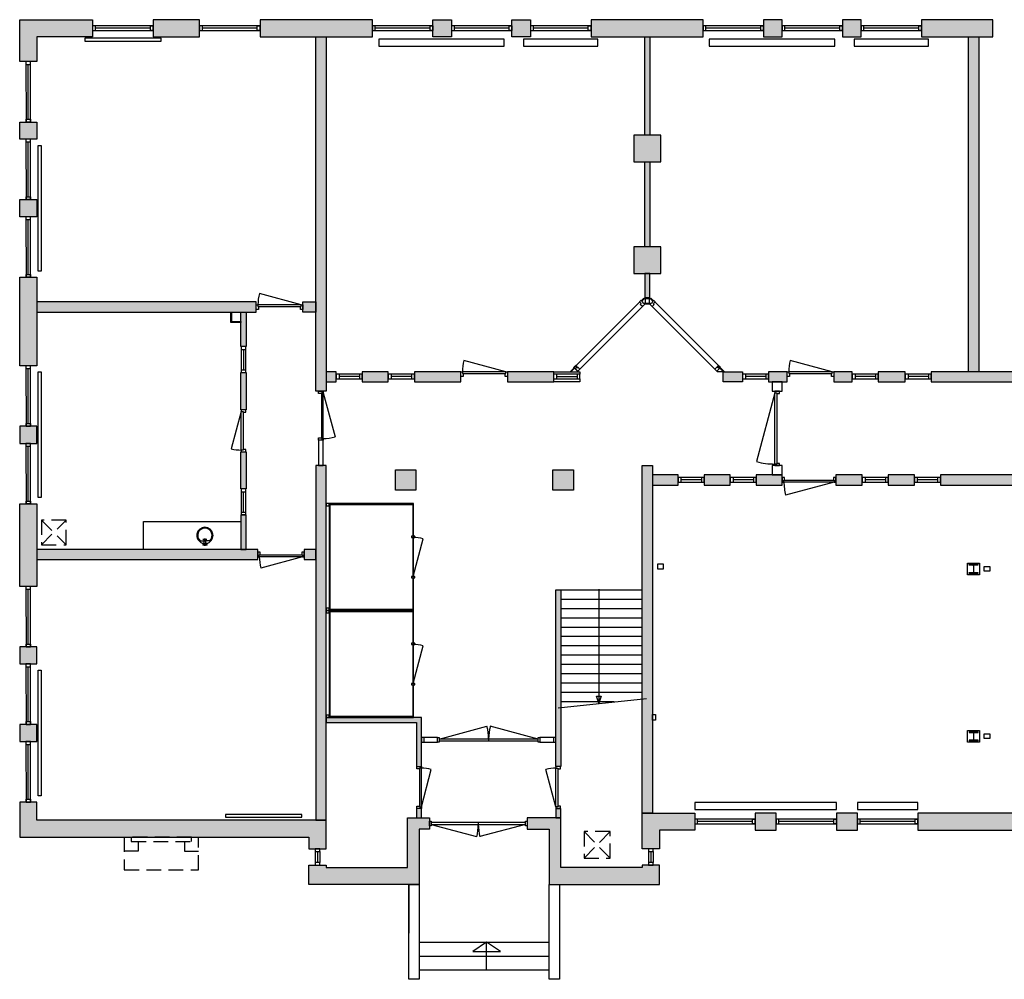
# Model space of a CAD drawing. Header units: millimetres. Extents: x -33837 to 35283, y -52863 to -32228.
# Tile 1 of 4: x -33837 to -12657, y -52863 to -32228. Entities that reach past the tile are written whole.
import ezdxf

# ---------------------------------------------------------------- set-up
doc = ezdxf.new("R2010")
doc.units = ezdxf.units.MM
doc.header["$LTSCALE"] = 100
for name, pattern in [('ACAD_ISO04W100', [30, 24, -3, 0, -3]), ('DASHED2', [9.525, 6.35, -3.175]), ('HIDDEN2', [4.7625, 3.175, -1.5875])]:
    doc.linetypes.add(name, pattern=pattern)
for name, color, linetype in [('AA21----_BUITENWAND', 252, 'Continuous'), ('AA22----_BINNENWAND', 254, 'Continuous'), ('AA28----_KONSTRUKTIE', 252, 'Continuous'), ('AL21----_BUITENWAND', 3, 'Continuous'), ('AL22----_BINNENWAND', 2, 'Continuous'), ('AL24----_BUITENTRAPPEN', 7, 'Continuous'), ('AL24----_TRAPPEN', 7, 'Continuous'), ('AL28----_KONSTRUKTIE', 3, 'Continuous'), ('AL31----_BUITENKOZIJNEN', 1, 'Continuous'), ('AL32----_BINNENKOZIJNEN', 1, 'Continuous'), ('AL33----_VLOEROPENINGEN', 8, 'HIDDEN2'), ('AL51----_RADIATOREN', 8, 'Continuous'), ('AL74----_KEUKEN', 7, 'Continuous')]:
    doc.layers.add(name, color=color, linetype=linetype)

# ---------------------------------------------------------------- blocks, each defined once
blk = doc.blocks.new('HEA 200')
at = {"layer": 'AA28----_KONSTRUKTIE'}
h = blk.add_hatch(color=256, dxfattribs=at)
h.dxf.hatch_style = 1
h.paths.add_polyline_path([(100, -95), (100, -85), (21, -85, -0.414214), (3, -67), (3, 67, -0.414214), (21, 85), (100, 85), (100, 95), (-100, 95), (-100, 85), (-21, 85, -0.414214), (-3, 67), (-3, -67, -0.414214), (-21, -85), (-100, -85), (-100, -95)])
at = {"layer": 'AL28----_KONSTRUKTIE'}
blk.add_lwpolyline([(-100, 95), (-100, 85), (-21, 85, -0.414214), (-3, 67), (-3, -67, -0.414214), (-21, -85), (-100, -85), (-100, -95), (100, -95), (100, -85), (21, -85, -0.414214), (3, -67), (3, 67, -0.414214), (21, 85), (100, 85), (100, 95)], format="xyb", close=True, dxfattribs=at)
blk = doc.blocks.new('*U2')
at = {"layer": 'AL32----_BINNENKOZIJNEN'}
blk.add_lwpolyline([(-35, 50), (-837, 265)], dxfattribs=at)
for points in [[(-900, 50), (-865, 50), (-865, 9), (-850, 9), (-850, -50), (-900, -50)], [(-865, 9), (-35, 9), (-35, 50), (-865, 50)], [(-50, -50), (-50, 9), (-35, 9), (-35, 50), (0, 50), (0, -50)]]:
    blk.add_lwpolyline(points, close=True, dxfattribs=at)
blk.add_arc((-35, 50), 830, 165, 180, dxfattribs=at)
blk = doc.blocks.new('*U3')
at = {"layer": 'AL32----_BINNENKOZIJNEN'}
for points in [[(-900, -50), (-865, -50), (-865, -9), (-850, -9), (-850, 50), (-900, 50)], [(-50, 50), (-50, -9), (-35, -9), (-35, -50), (0, -50), (0, 50)], [(-865, -9), (-35, -9), (-35, -50), (-865, -50)]]:
    blk.add_lwpolyline(points, close=True, dxfattribs=at)
blk.add_lwpolyline([(-35, -50), (-837, -265)], dxfattribs=at)
blk.add_arc((-35, -50), 830, 180, 195, dxfattribs=at)
blk = doc.blocks.new('*U5')
at = {"layer": 'AL32----_BINNENKOZIJNEN'}
for points in [[(-2165, 21), (-1136, 296)], [(-35, 21), (-1064, 296)], [(-1100, 21), (-1100, -21)]]:
    blk.add_lwpolyline(points, dxfattribs=at)
for points in [[(-2200, 50), (-2165, 50), (-2165, -50), (-2200, -50)], [(-2165, 21), (-2165, -21), (-35, -21), (-35, 21)], [(-35, 50), (0, 50), (0, -50), (-35, -50)]]:
    blk.add_lwpolyline(points, close=True, dxfattribs=at)
for centre, start, end in [((-2165, 21), 359.9993, 15), ((-35, 21), 165, 180.0007)]:
    blk.add_arc(centre, 1065, start, end, dxfattribs=at)
blk = doc.blocks.new('*U6')
at = {"layer": 'AL32----_BINNENKOZIJNEN'}
for points in [[(-900, -50), (-865, -50), (-865, -9), (-850, -9), (-850, 50), (-900, 50)], [(-50, 50), (-50, -9), (-35, -9), (-35, -50), (0, -50), (0, 50)], [(-865, -9), (-35, -9), (-35, -50), (-865, -50)]]:
    blk.add_lwpolyline(points, close=True, dxfattribs=at)
blk.add_lwpolyline([(-865, -50), (-63, -265)], dxfattribs=at)
blk.add_arc((-865, -50), 830, 345, 0, dxfattribs=at)
blk = doc.blocks.new('*U9')
at = {"layer": 'AL32----_BINNENKOZIJNEN'}
blk.add_lwpolyline([(-1015, 50), (-68, 304)], dxfattribs=at)
for points in [[(-1050, 50), (-1015, 50), (-1015, 9), (-1000, 9), (-1000, -50), (-1050, -50)], [(-1015, 9), (-35, 9), (-35, 50), (-1015, 50)], [(-50, -50), (-50, 9), (-35, 9), (-35, 50), (0, 50), (0, -50)]]:
    blk.add_lwpolyline(points, close=True, dxfattribs=at)
blk.add_arc((-1015, 50), 980, 359.9962, 15, dxfattribs=at)
blk = doc.blocks.new('*U12')
at = {"layer": 'AL32----_BINNENKOZIJNEN'}
for points in [[(-1000, -50), (-965, -50), (-965, -9), (-950, -9), (-950, 50), (-1000, 50)], [(-50, 50), (-50, -9), (-35, -9), (-35, -50), (0, -50), (0, 50)], [(-965, -9), (-35, -9), (-35, -50), (-965, -50)]]:
    blk.add_lwpolyline(points, close=True, dxfattribs=at)
blk.add_lwpolyline([(-35, -50), (-933, -291)], dxfattribs=at)
blk.add_arc((-35, -50), 930, 180, 195, dxfattribs=at)
blk = doc.blocks.new('*U13')
at = {"layer": 'AL32----_BINNENKOZIJNEN'}
blk.add_lwpolyline([(-35, 50), (-933, 291)], dxfattribs=at)
for points in [[(-1000, 50), (-965, 50), (-965, 9), (-950, 9), (-950, -50), (-1000, -50)], [(-965, 9), (-35, 9), (-35, 50), (-965, 50)], [(-50, -50), (-50, 9), (-35, 9), (-35, 50), (0, 50), (0, -50)]]:
    blk.add_lwpolyline(points, close=True, dxfattribs=at)
blk.add_arc((-35, 50), 930, 165, 180, dxfattribs=at)
blk = doc.blocks.new('*U19')
at = {"layer": 'AL32----_BINNENKOZIJNEN'}
for points in [[(-1600, -50), (-1565, -50), (-1565, -9), (-1550, -9), (-1550, 50), (-1600, 50)], [(-50, 50), (-50, -9), (-35, -9), (-35, -50), (0, -50), (0, 50)], [(-1565, -9), (-35, -9), (-35, -50), (-1565, -50)]]:
    blk.add_lwpolyline(points, close=True, dxfattribs=at)
blk.add_lwpolyline([(-1565, -50), (-87, -446)], dxfattribs=at)
blk.add_arc((-1565, -50), 1530, 345, 0, dxfattribs=at)
blk = doc.blocks.new('*U21')
at = {"layer": 'AL32----_BINNENKOZIJNEN'}
for points in [[(-1150, -50), (-1115, -50), (-1115, -9), (-1100, -9), (-1100, 50), (-1150, 50)], [(-50, 50), (-50, -9), (-35, -9), (-35, -50), (0, -50), (0, 50)], [(-1115, -9), (-35, -9), (-35, -50), (-1115, -50)]]:
    blk.add_lwpolyline(points, close=True, dxfattribs=at)
blk.add_lwpolyline([(-35, -50), (-1078, -329)], dxfattribs=at)
blk.add_arc((-35, -50), 1080, 179.5012, 195, dxfattribs=at)
blk = doc.blocks.new('*U28')
at = {"layer": 'AL31----_BUITENKOZIJNEN'}
for points in [[(-2100, 50), (-2065, 50), (-2065, -50), (-2100, -50)], [(-2065, 21), (-2065, -21), (-35, -21), (-35, 21)], [(-35, 50), (0, 50), (0, -50), (-35, -50)]]:
    blk.add_lwpolyline(points, close=True, dxfattribs=at)
for points in [[(-1050, 21), (-1050, -21)], [(-2065, -21), (-1085, -283)], [(-35, -21), (-1015, -283)]]:
    blk.add_lwpolyline(points, dxfattribs=at)
for centre, start, end in [((-2065, -21), 345, 0.0007), ((-35, -21), 179.9993, 195)]:
    blk.add_arc(centre, 1015, start, end, dxfattribs=at)
blk = doc.blocks.new('Cabine vf0')
at = {"layer": 'AL22----_BINNENWAND'}
for points in [[(-90, 0), (-1880, 0), (-1880, -20), (-90, -20)], [(-70, 0), (-90, 0), (-90, -2300), (-70, -2300)], [(0, 0), (-70, 0), (-70, -50), (0, -50)], [(-90, -2280), (-1880, -2280), (-1880, -2300), (-90, -2300)], [(0, -2250), (-70, -2250), (-70, -2300), (0, -2300)]]:
    blk.add_lwpolyline(points, close=True, dxfattribs=at)
at = {"layer": 'AL32----_BINNENKOZIJNEN'}
for points in [[(-1880, -20), (-1880, -700), (-1870, -700), (-1870, -20)], [(-1910, -730), (-1840, -730), (-1840, -700), (-1910, -700)], [(-1880, -730), (-1880, -1570), (-1870, -1570), (-1870, -730)], [(-1910, -1600), (-1840, -1600), (-1840, -1570), (-1910, -1570)], [(-1880, -1600), (-1880, -2280), (-1870, -2280), (-1870, -1600)]]:
    blk.add_lwpolyline(points, close=True, dxfattribs=at)
blk.add_lwpolyline([(-1875, -730), (-2092, -1541)], dxfattribs=at)
blk.add_arc((-1875, -730), 840, 255, 270, dxfattribs=at)
blk = doc.blocks.new('33_kruipluik_530x530')
at = {"layer": 'AL33----_VLOEROPENINGEN', "linetype": 'DASHED2', "ltscale": 0.5}
for p, q in [((-265, 265), (265, -265)), ((-265, -265), (265, 265))]:
    blk.add_line(p, q, dxfattribs=at)
at = {"layer": 'AL33----_VLOEROPENINGEN'}
blk.add_lwpolyline([(-265, 265), (-265, -265), (265, -265), (265, 265)], close=True, dxfattribs=at)
blk = doc.blocks.new('33_kruipluik_560x570')
at = {"layer": 'AL33----_VLOEROPENINGEN'}
for p, q in [((-280, 285), (280, -285)), ((-280, -285), (280, 285))]:
    blk.add_line(p, q, dxfattribs=at)
blk.add_lwpolyline([(-280, 285), (-280, -285), (280, -285), (280, 285)], close=True, dxfattribs=at)

msp = doc.modelspace()

# ---------------------------------------------------------------- hatches: boundary and pattern name
at = {"layer": 'AA21----_BUITENWAND'}
h = msp.add_hatch(color=256, dxfattribs=at)
h.dxf.hatch_style = 1
h.paths.add_polyline_path([(-33837, -34428), (-33467, -34428), (-33467, -34798), (-33837, -34798)])
h.paths.add_polyline_path([(-33837, -36098), (-33467, -36098), (-33467, -36468), (-33837, -36468)])
h.paths.add_polyline_path([(-33837, -37768), (-33467, -37768), (-33467, -39668), (-33837, -39668)])
h.paths.add_polyline_path([(-33837, -40968), (-33837, -41338), (-33467, -41338), (-33467, -40968)])
h.paths.add_polyline_path([(-33837, -42638), (-33467, -42638), (-33467, -44413), (-33837, -44413)])
h.paths.add_polyline_path([(-33837, -45713), (-33837, -46083), (-33467, -46083), (-33467, -45713)])
h.paths.add_polyline_path([(-33837, -47383), (-33837, -47753), (-33467, -47753), (-33467, -47383)])
h.paths.add_polyline_path([(-27617, -49808), (-27617, -50058), (-27247, -50058), (-27247, -49438), (-33467, -49438), (-33467, -49053), (-33837, -49053), (-33837, -49808)])
h.paths.add_polyline_path([(-27617, -50828), (-27617, -50408), (-27247, -50408), (-27247, -50458), (-25497, -50458), (-25497, -49388), (-25022, -49388), (-25022, -49638), (-25247, -49638), (-25247, -50828)])
h.paths.add_polyline_path([(-22922, -49388), (-22922, -49638), (-22447, -49638), (-22447, -50828), (-20077, -50828), (-20077, -50408), (-20447, -50408), (-20447, -50457), (-22197, -50458), (-22197, -49388)])
h.paths.add_polyline_path([(-19317, -49288), (-19317, -49658), (-20077, -49658), (-20077, -50058), (-20447, -50058), (-20447, -49288)])
h.paths.add_polyline_path([(-18017, -49288), (-18017, -49658), (-17567, -49658), (-17567, -49288)])
h.paths.add_polyline_path([(-16267, -49288), (-16267, -49658), (-15817, -49658), (-15817, -49288)])
h.paths.add_polyline_path([(-14517, -49288), (-14517, -49658), (-12297, -49658), (-12297, -49288)])
h.paths.add_polyline_path([(-10997, -49288), (-10997, -49658), (-10547, -49658), (-10547, -49288)])
h.paths.add_polyline_path([(-9247, -49288), (-9247, -49658), (-8797, -49658), (-8797, -49288)])
h.paths.add_polyline_path([(-5277, -49288), (-5277, -49658), (-7497, -49658), (-7497, -49288)])
h.paths.add_polyline_path([(-3977, -49288), (-3977, -49658), (-3527, -49658), (-3527, -49288)])
h.paths.add_polyline_path([(-2227, -49288), (-2227, -49658), (-1777, -49658), (-1777, -49288)])
h.paths.add_polyline_path([(1743, -49289), (1743, -49658), (-477, -49658), (-477, -49288)])
h.paths.add_polyline_path([(3043, -49288), (3043, -49658), (3493, -49658), (3493, -49289)])
h.paths.add_polyline_path([(4793, -49288), (4793, -49658), (5243, -49658), (5243, -49288)])
h.paths.add_polyline_path([(8943, -49288), (8943, -49658), (6543, -49658), (6543, -49288)])
h.paths.add_polyline_path([(10243, -49288), (10243, -49658), (10693, -49658), (10693, -49288)])
h.paths.add_polyline_path([(11993, -49288), (11993, -49658), (12443, -49658), (12443, -49288)])
h.paths.add_polyline_path([(13743, -49288), (13743, -49658), (15783, -49658), (15783, -49288)])
h.paths.add_polyline_path([(17083, -49288), (17453, -49288), (17453, -49658), (17083, -49658)])
h.paths.add_polyline_path([(18753, -49288), (19123, -49288), (19123, -49658), (18753, -49658)])
h.paths.add_polyline_path([(21893, -49288), (21893, -50058), (21523, -50058), (21523, -49658), (20423, -49658), (20423, -49288)])
h.paths.add_polyline_path([(23893, -50828), (23893, -49638), (24243, -49638), (24243, -49388), (23648, -49388), (23643, -50458), (21893, -50458), (21893, -50408), (21523, -50408), (21523, -50828)])
h.paths.add_polyline_path([(29063, -50828), (29063, -50408), (28693, -50408), (28693, -50458), (26943, -50458), (26943, -49388), (26343, -49388), (26343, -49638), (26693, -49638), (26693, -50828)])
h.paths.add_polyline_path([(28693, -49438), (28693, -50058), (29063, -50058), (29063, -49808), (31283, -49808), (31283, -49438)])
h.paths.add_polyline_path([(35283, -49808), (35283, -49053), (34913, -49053), (34913, -49438), (32583, -49438), (32583, -49808)])
h.paths.add_polyline_path([(34913, -47383), (35283, -47383), (35283, -47753), (34913, -47753)])
h.paths.add_polyline_path([(34913, -45713), (35283, -45713), (35283, -46083), (34913, -46083)])
h.paths.add_polyline_path([(34913, -42223), (35283, -42223), (35283, -44413), (34913, -44413)])
h.paths.add_polyline_path([(34913, -37768), (35283, -37768), (35283, -39958), (34913, -39958)])
h.paths.add_polyline_path([(34913, -36098), (35283, -36098), (35283, -36468), (34913, -36468)])
h.paths.add_polyline_path([(34913, -34428), (35283, -34428), (35283, -34798), (34913, -34798)])
h.paths.add_polyline_path([(33513, -32228), (33513, -32598), (34913, -32598), (34913, -33128), (35283, -33128), (35283, -32228)])
h.paths.add_polyline_path([(31313, -32228), (31313, -32598), (32213, -32598), (32213, -32228)])
h.paths.add_polyline_path([(27883, -32228), (27883, -32598), (30013, -32598), (30013, -32228)])
h.paths.add_polyline_path([(26083, -32228), (26083, -32598), (26583, -32598), (26583, -32228)])
h.paths.add_polyline_path([(24283, -32228), (24283, -32598), (24783, -32598), (24783, -32228)])
h.paths.add_polyline_path([(20623, -32228), (20623, -32598), (22983, -32598), (22983, -32228)])
h.paths.add_polyline_path([(18823, -32228), (18823, -32598), (19323, -32598), (19323, -32228)])
h.paths.add_polyline_path([(17023, -32228), (17023, -32598), (17523, -32598), (17523, -32228)])
h.paths.add_polyline_path([(14353, -32228), (14353, -32598), (15723, -32598), (15723, -32228)])
h.paths.add_polyline_path([(12873, -32228), (12873, -32598), (13853, -32598), (13853, -32228)])
h.paths.add_polyline_path([(10953, -32228), (10953, -32598), (12373, -32598), (12373, -32228)])
h.paths.add_polyline_path([(9153, -32228), (9153, -32598), (9653, -32598), (9653, -32228)])
h.paths.add_polyline_path([(6583, -32228), (6583, -32598), (7853, -32598), (7853, -32228)])
h.paths.add_polyline_path([(4783, -32228), (4783, -32598), (5283, -32598), (5283, -32228)])
h.paths.add_polyline_path([(2983, -32228), (2983, -32598), (3483, -32598), (3483, -32228)])
h.paths.add_polyline_path([(-437, -32228), (-437, -32598), (1683, -32598), (1683, -32228)])
h.paths.add_polyline_path([(-2237, -32228), (-2237, -32598), (-1737, -32598), (-1737, -32228)])
h.paths.add_polyline_path([(-4037, -32228), (-4037, -32598), (-3537, -32598), (-3537, -32228)])
h.paths.add_polyline_path([(-6407, -32228), (-6407, -32598), (-5337, -32598), (-5337, -32228)])
h.paths.add_polyline_path([(-8207, -32228), (-8207, -32598), (-7707, -32598), (-7707, -32228)])
h.paths.add_polyline_path([(-10927, -32228), (-10927, -32598), (-9507, -32598), (-9507, -32228)])
h.paths.add_polyline_path([(-12407, -32228), (-12407, -32598), (-11427, -32598), (-11427, -32228)])
h.paths.add_polyline_path([(-14437, -32228), (-14437, -32598), (-12907, -32598), (-12907, -32228)])
h.paths.add_polyline_path([(-16137, -32228), (-16137, -32598), (-15737, -32598), (-15737, -32228)])
h.paths.add_polyline_path([(-17837, -32228), (-17837, -32598), (-17437, -32598), (-17437, -32228)])
h.paths.add_polyline_path([(-21547, -32228), (-21547, -32598), (-19137, -32598), (-19137, -32228)])
h.paths.add_polyline_path([(-23247, -32228), (-22847, -32228), (-22847, -32598), (-23247, -32598)])
h.paths.add_polyline_path([(-24947, -32228), (-24547, -32228), (-24547, -32598), (-24947, -32598)])
h.paths.add_polyline_path([(-28667, -32228), (-28667, -32598), (-26247, -32598), (-26247, -32228)])
h.paths.add_polyline_path([(-30967, -32228), (-30967, -32598), (-29967, -32598), (-29967, -32228)])
h.paths.add_polyline_path([(-33837, -32228), (-32267, -32228), (-32267, -32598), (-33467, -32598), (-33467, -33128), (-33837, -33128)])
at = {"layer": 'AA22----_BINNENWAND'}
h = msp.add_hatch(color=256, dxfattribs=at)
h.dxf.hatch_style = 1
h.paths.add_polyline_path([(21893, -49288), (21673, -49288), (21673, -41818), (21893, -41818)])
h.paths.add_polyline_path([(28913, -32598), (28693, -32598), (28693, -40218), (28913, -40218)])
h.paths.add_polyline_path([(28693, -46239), (28913, -46239), (28913, -49438), (28693, -49438)])
h.paths.add_polyline_path([(28693, -41818), (28913, -41818), (28913, -44339), (28693, -44339)])
h.paths.add_polyline_path([(28913, -43618), (29213, -43618), (29213, -43838), (28913, -43838)])
h.paths.add_polyline_path([(30213, -43618), (30213, -43838), (34913, -43838), (34913, -43618)])
h.paths.add_polyline_path([(613, -42018), (833, -42018), (833, -49288), (613, -49288)])
h.paths.add_polyline_path([(-6407, -32598), (-6187, -32598), (-6187, -40218), (-6407, -40218)])
h.paths.add_polyline_path([(-13427, -32598), (-13207, -32598), (-13207, -39798), (-13427, -39798)])
h.paths.add_polyline_path([(-27467, -49438), (-27247, -49438), (-27247, -41818), (-27467, -41818)])
h.paths.add_polyline_path([(-20447, -49288), (-20447, -41818), (-20227, -41818), (-20227, -49288)])
h.paths.add_polyline_path([(-33467, -38298), (-33467, -38518), (-28747, -38518), (-28747, -38298)])
h.paths.add_polyline_path([(-33467, -43618), (-33467, -43838), (-28717, -43838), (-28717, -43618)])
h.paths.add_polyline_path([(-27467, -32598), (-27247, -32598), (-27247, -40218), (-27467, -40218)])
h.paths.add_polyline_path([(12073, -32598), (11853, -32598), (11853, -37958), (12073, -37958)])
h.paths.add_polyline_path([(11853, -38988), (12073, -38988), (12073, -39798), (11853, -39798)])
h.paths.add_polyline_path([(7853, -32598), (7633, -32598), (7633, -40218), (7853, -40218)])
h.paths.add_polyline_path([(14873, -32598), (14653, -32598), (14653, -39798), (14873, -39798)])
h = msp.add_hatch(color=256, dxfattribs=at)
h.dxf.hatch_style = 1
h.paths.add_polyline_path([(-20392, -37683), (-20392, -38208), (-20282, -38208), (-20282, -37683)])
h.paths.add_polyline_path([(-20392, -35283), (-20282, -35283), (-20282, -37113), (-20392, -37113)])
h.paths.add_polyline_path([(-20392, -32598), (-20282, -32598), (-20282, -34713), (-20392, -34713)])
h = msp.add_hatch(color=256, dxfattribs=at)
h.dxf.hatch_style = 1
h.paths.add_polyline_path([(-29077, -38518), (-28967, -38518), (-28967, -39258), (-29077, -39258)])
h.paths.add_polyline_path([(-29077, -39818), (-28967, -39818), (-28967, -40618), (-29077, -40618)])
h.paths.add_polyline_path([(-29077, -41518), (-28967, -41518), (-28967, -42318), (-29077, -42318)])
h.paths.add_polyline_path([(-29077, -43618), (-28967, -43618), (-28967, -42878), (-29077, -42878)])
h.paths.add_polyline_path([(-27467, -38298), (-27467, -38518), (-27747, -38518), (-27747, -38298)])
h.paths.add_polyline_path([(-27467, -43618), (-27717, -43618), (-27717, -43838), (-27467, -43838)])
h = msp.add_hatch(color=256, dxfattribs=at)
h.dxf.hatch_style = 1
h.paths.add_polyline_path([(28693, -39798), (28453, -39798), (28453, -40018), (28693, -40018)])
h.paths.add_polyline_path([(27343, -39798), (27343, -40018), (27893, -40018), (27893, -39798)])
h.paths.add_polyline_path([(25808, -39798), (25808, -40018), (26783, -40018), (26783, -39798)])
h.paths.add_polyline_path([(23853, -39798), (23853, -40018), (24778, -40018), (24778, -39798)])
h.paths.add_polyline_path([(22753, -39798), (22753, -40018), (23293, -40018), (23293, -39798)])
h.paths.add_polyline_path([(20953, -39798), (20953, -40018), (22193, -40018), (22193, -39798)])
h.paths.add_polyline_path([(21673, -40018), (21673, -40218), (21893, -40218), (21893, -40018)])
h.paths.add_polyline_path([(19833, -39798), (19833, -40018), (20393, -40018), (20393, -39798)])
h.paths.add_polyline_path([(18713, -39798), (18713, -40018), (19273, -40018), (19273, -39798)])
h.paths.add_polyline_path([(17593, -39798), (17593, -40018), (18153, -40018), (18153, -39798)])
h.paths.add_polyline_path([(16473, -39798), (16473, -40018), (17033, -40018), (17033, -39798)])
h.paths.add_polyline_path([(11653, -39798), (11653, -40018), (15473, -40018), (15473, -39798)])
h.paths.add_polyline_path([(7853, -39798), (7853, -40018), (9553, -40018), (9553, -39798)])
h.paths.add_polyline_path([(4688, -39798), (4688, -40018), (5883, -40018), (5883, -39798)])
h.paths.add_polyline_path([(833, -39798), (833, -40018), (3788, -40018), (3788, -39798)])
h.paths.add_polyline_path([(-2342, -39798), (-2342, -40018), (613, -40018), (613, -39798)])
h.paths.add_polyline_path([(-4437, -39798), (-4437, -40018), (-3242, -40018), (-3242, -39798)])
h.paths.add_polyline_path([(-8977, -39798), (-8977, -40018), (-6407, -40018), (-6407, -39798)])
h.paths.add_polyline_path([(-14227, -39798), (-14227, -40018), (-9977, -40018), (-9977, -39798)])
h.paths.add_polyline_path([(-15367, -39798), (-15367, -40018), (-14787, -40018), (-14787, -39798)])
h.paths.add_polyline_path([(-16327, -39798), (-16327, -40018), (-15927, -40018), (-15927, -39798)])
h.paths.add_polyline_path([(-17727, -39798), (-17727, -40018), (-17327, -40018), (-17327, -39798)])
h.paths.add_polyline_path([(-18707, -39798), (-18287, -39798), (-18287, -40018), (-18707, -40018)])
h.paths.add_polyline_path([(-23347, -39798), (-23347, -40018), (-22347, -40018), (-22347, -39798)])
h.paths.add_polyline_path([(-25347, -39798), (-25347, -40018), (-24347, -40018), (-24347, -39798)])
h.paths.add_polyline_path([(-26467, -39798), (-26467, -40018), (-25907, -40018), (-25907, -39798)])
h.paths.add_polyline_path([(-27247, -39798), (-27247, -40018), (-27027, -40018), (-27027, -39798)])
h = msp.add_hatch(color=256, dxfattribs=at)
h.dxf.hatch_style = 1
h.paths.add_polyline_path([(-14032, -42018), (-14032, -42238), (-12037, -42238), (-12037, -42018)])
h.paths.add_polyline_path([(-15152, -42018), (-15152, -42238), (-14592, -42238), (-14592, -42018)])
h.paths.add_polyline_path([(-16282, -42018), (-16282, -42238), (-15712, -42238), (-15712, -42018)])
h.paths.add_polyline_path([(-17992, -42018), (-17992, -42238), (-17432, -42238), (-17432, -42018)])
h.paths.add_polyline_path([(-19112, -42018), (-19112, -42238), (-18552, -42238), (-18552, -42018)])
h.paths.add_polyline_path([(-20227, -42018), (-20227, -42238), (-19672, -42238), (-19672, -42018)])
h.paths.add_polyline_path([(-9158, -42073), (-9173, -42073), (-9173, -42183), (-9158, -42183)])
h.paths.add_polyline_path([(-2342, -42018), (-2342, -42238), (-1137, -42238), (-1137, -42018)])
h.paths.add_polyline_path([(-4437, -42018), (-4437, -42238), (-3242, -42238), (-3242, -42018)])
h.paths.add_polyline_path([(-7012, -42238), (-7012, -42018), (-6407, -42018), (-6407, -41818), (-6187, -41818), (-6187, -42238)])
h.paths.add_polyline_path([(-8122, -42018), (-8122, -42238), (-7572, -42238), (-7572, -42018)])
h.paths.add_polyline_path([(-9158, -42018), (-9158, -42238), (-8682, -42238), (-8682, -42018)])
h.paths.add_polyline_path([(9203, -42238), (9203, -42018), (7853, -42018), (7853, -41818), (7633, -41818), (7633, -42238)])
h.paths.add_polyline_path([(4688, -42018), (4688, -42238), (5883, -42238), (5883, -42018)])
h.paths.add_polyline_path([(2583, -42018), (2583, -42238), (3788, -42238), (3788, -42018)])
h.paths.add_polyline_path([(21068, -42018), (21068, -42238), (21673, -42238), (21673, -42018)])
h.paths.add_polyline_path([(19948, -42018), (19948, -42238), (20508, -42238), (20508, -42018)])
h.paths.add_polyline_path([(18828, -42018), (18828, -42238), (19388, -42238), (19388, -42018)])
h.paths.add_polyline_path([(17108, -42018), (17108, -42238), (17678, -42238), (17678, -42018)])
h.paths.add_polyline_path([(15988, -42018), (15988, -42238), (16548, -42238), (16548, -42018)])
h.paths.add_polyline_path([(14048, -42018), (14048, -42238), (15428, -42238), (15428, -42018)])
h.paths.add_polyline_path([(12938, -42018), (12938, -42238), (13488, -42238), (13488, -42018)])
h.paths.add_polyline_path([(12082, -42018), (12082, -42238), (12378, -42238), (12378, -42018)])
h = msp.add_hatch(color=256, dxfattribs=at)
h.dxf.hatch_style = 1
h.paths.add_polyline_path([(-22307, -49388), (-22197, -49388), (-22197, -49188), (-22307, -49188)])
h.paths.add_polyline_path([(-22307, -44488), (-22197, -44488), (-22197, -48288), (-22307, -48288)])
h.paths.add_polyline_path([(-25302, -49388), (-25192, -49388), (-25192, -49188), (-25302, -49188)])
h.paths.add_polyline_path([(-27247, -47233), (-27247, -47343), (-25302, -47343), (-25302, -48288), (-25192, -48288), (-25192, -47233)])
at = {"layer": 'AA28----_KONSTRUKTIE'}
h = msp.add_hatch(color=256, dxfattribs=at)
h.dxf.hatch_style = 1
h.paths.add_polyline_path([(-20627, -37113), (-20627, -37683), (-20047, -37683), (-20047, -37113)])
h.paths.add_polyline_path([(-20627, -34713), (-20627, -35283), (-20047, -35283), (-20047, -34713)])
h = msp.add_hatch(color=256, dxfattribs=at)
h.dxf.hatch_style = 1
h.paths.add_polyline_path([(-25752, -41908), (-25312, -41908), (-25312, -42348), (-25752, -42348)])
h.paths.add_polyline_path([(-22367, -41908), (-21927, -41908), (-21927, -42348), (-22367, -42348)])

# ---------------------------------------------------------------- linework, layer by layer
at = {"layer": 'AL21----_BUITENWAND'}
for points in [[(-33837, -32228), (-32267, -32228), (-32267, -32598), (-33467, -32598), (-33467, -33128), (-33837, -33128)], [(-30967, -32228), (-30967, -32598), (-29967, -32598), (-29967, -32228)], [(-28667, -32228), (-28667, -32598), (-26247, -32598), (-26247, -32228)], [(-24947, -32228), (-24547, -32228), (-24547, -32598), (-24947, -32598)], [(-23247, -32228), (-22847, -32228), (-22847, -32598), (-23247, -32598)], [(-21547, -32228), (-21547, -32598), (-19137, -32598), (-19137, -32228)], [(-17837, -32228), (-17837, -32598), (-17437, -32598), (-17437, -32228)], [(-16137, -32228), (-16137, -32598), (-15737, -32598), (-15737, -32228)], [(-14437, -32228), (-14437, -32598), (-12907, -32598), (-12907, -32228)], [(-33837, -34428), (-33467, -34428), (-33467, -34798), (-33837, -34798)], [(-33837, -36098), (-33467, -36098), (-33467, -36468), (-33837, -36468)], [(-33837, -37768), (-33467, -37768), (-33467, -39668), (-33837, -39668)], [(-33837, -40968), (-33837, -41338), (-33467, -41338), (-33467, -40968)], [(-33837, -42638), (-33467, -42638), (-33467, -44413), (-33837, -44413)], [(-33837, -45713), (-33837, -46083), (-33467, -46083), (-33467, -45713)], [(-33837, -47383), (-33837, -47753), (-33467, -47753), (-33467, -47383)], [(-27617, -49808), (-27617, -50058), (-27247, -50058), (-27247, -49438), (-33467, -49438), (-33467, -49053), (-33837, -49053), (-33837, -49808)], [(-19317, -49288), (-19317, -49658), (-20077, -49658), (-20077, -50058), (-20447, -50058), (-20447, -49288)], [(-18017, -49288), (-18017, -49658), (-17567, -49658), (-17567, -49288)], [(-16267, -49288), (-16267, -49658), (-15817, -49658), (-15817, -49288)], [(-14517, -49288), (-14517, -49658), (-12297, -49658), (-12297, -49288)], [(-27617, -50828), (-27617, -50408), (-27247, -50408), (-27247, -50458), (-25497, -50458), (-25497, -49388), (-25022, -49388), (-25022, -49638), (-25247, -49638), (-25247, -50828)], [(-22922, -49388), (-22922, -49638), (-22447, -49638), (-22447, -50828), (-20077, -50828), (-20077, -50408), (-20447, -50408), (-20447, -50457), (-22197, -50458), (-22197, -49388)]]:
    msp.add_lwpolyline(points, close=True, dxfattribs=at)
at = {"layer": 'AL22----_BINNENWAND'}
for points in [[(-27467, -32598), (-27247, -32598), (-27247, -40218), (-27467, -40218)], [(-20392, -32598), (-20282, -32598), (-20282, -34713), (-20392, -34713)], [(-13427, -32598), (-13207, -32598), (-13207, -39798), (-13427, -39798)], [(-20392, -35283), (-20282, -35283), (-20282, -37113), (-20392, -37113)], [(-20392, -37683), (-20392, -38208), (-20282, -38208), (-20282, -37683)], [(-33467, -38298), (-33467, -38518), (-28747, -38518), (-28747, -38298)], [(-27467, -38298), (-27467, -38518), (-27747, -38518), (-27747, -38298)], [(-20463, -38269), (-20455, -38278), (-20404, -38227), (-20412, -38219)], [(-20397, -38208), (-20397, -38220), (-20277, -38220), (-20277, -38208)], [(-20210, -38269), (-20219, -38278), (-20270, -38227), (-20261, -38219)], [(-29295, -38518), (-29277, -38518), (-29277, -38718), (-29077, -38718), (-29077, -38736), (-29295, -38736)], [(-29077, -38518), (-28967, -38518), (-28967, -39258), (-29077, -39258)], [(-29077, -39818), (-28967, -39818), (-28967, -40618), (-29077, -40618)], [(-27247, -39798), (-27247, -40018), (-27027, -40018), (-27027, -39798)], [(-26467, -39798), (-26467, -40018), (-25907, -40018), (-25907, -39798)], [(-25347, -39798), (-25347, -40018), (-24347, -40018), (-24347, -39798)], [(-23347, -39798), (-23347, -40018), (-22347, -40018), (-22347, -39798)], [(-18707, -39798), (-18287, -39798), (-18287, -40018), (-18707, -40018)], [(-17727, -39798), (-17727, -40018), (-17327, -40018), (-17327, -39798)], [(-16327, -39798), (-16327, -40018), (-15927, -40018), (-15927, -39798)], [(-15367, -39798), (-15367, -40018), (-14787, -40018), (-14787, -39798)], [(-14227, -39798), (-14227, -40018), (-9977, -40018), (-9977, -39798)], [(-17652, -40018), (-17652, -40218), (-17432, -40218), (-17432, -40018)], [(-29077, -41518), (-28967, -41518), (-28967, -42318), (-29077, -42318)], [(-27467, -49438), (-27247, -49438), (-27247, -41818), (-27467, -41818)], [(-20447, -49288), (-20447, -41818), (-20227, -41818), (-20227, -49288)], [(-17652, -41818), (-17652, -42018), (-17432, -42018), (-17432, -41818)], [(-20227, -42018), (-20227, -42238), (-19672, -42238), (-19672, -42018)], [(-19112, -42018), (-19112, -42238), (-18552, -42238), (-18552, -42018)], [(-17992, -42018), (-17992, -42238), (-17432, -42238), (-17432, -42018)], [(-16282, -42018), (-16282, -42238), (-15712, -42238), (-15712, -42018)], [(-15152, -42018), (-15152, -42238), (-14592, -42238), (-14592, -42018)], [(-14032, -42018), (-14032, -42238), (-12037, -42238), (-12037, -42018)], [(-29077, -43618), (-28967, -43618), (-28967, -42878), (-29077, -42878)], [(-33467, -43618), (-33467, -43838), (-28717, -43838), (-28717, -43618)], [(-27467, -43618), (-27717, -43618), (-27717, -43838), (-27467, -43838)], [(-20117, -43938), (-20117, -44038), (-19987, -44038), (-19987, -43938)], [(-13447, -43913), (-13187, -43913), (-13187, -44163), (-13447, -44163)], [(-13087, -43988), (-12967, -43988), (-12967, -44088), (-13087, -44088)], [(-22307, -44488), (-22197, -44488), (-22197, -48288), (-22307, -48288)], [(-20227, -47168), (-20157, -47168), (-20157, -47288), (-20227, -47288)], [(-27247, -47233), (-27247, -47343), (-25302, -47343), (-25302, -48288), (-25192, -48288), (-25192, -47233)], [(-13447, -47513), (-13187, -47513), (-13187, -47763), (-13447, -47763)], [(-13087, -47588), (-12967, -47588), (-12967, -47688), (-13087, -47688)], [(-25302, -49388), (-25192, -49388), (-25192, -49188), (-25302, -49188)], [(-22307, -49388), (-22197, -49388), (-22197, -49188), (-22307, -49188)]]:
    msp.add_lwpolyline(points, close=True, dxfattribs=at)
msp.add_lwpolyline([(-20404, -38227), (-20397, -38220)], dxfattribs=at)
at = {"layer": 'AL24----_BUITENTRAPPEN'}
for points in [[(-25467, -50828), (-25467, -51869)], [(-25247, -52063), (-22447, -52063)], [(-23792, -52663), (-23792, -52063), (-24092, -52263), (-23494, -52263), (-23792, -52063)], [(-25247, -52363), (-22447, -52363)], [(-25247, -52663), (-22447, -52663)]]:
    msp.add_lwpolyline(points, dxfattribs=at)
for points in [[(-25467, -50828), (-25247, -50828), (-25247, -52863), (-25467, -52863)], [(-22447, -50828), (-22227, -50828), (-22227, -52863), (-22447, -52863)]]:
    msp.add_lwpolyline(points, close=True, dxfattribs=at)
at = {"layer": 'AL24----_TRAPPEN'}
for points in [[(-21377, -44473), (-21377, -46923), (-21427, -46773), (-21327, -46773), (-21377, -46923)], [(-22197, -44488), (-20447, -44488)], [(-22197, -44688), (-20447, -44688)], [(-22197, -44888), (-20447, -44888)], [(-22197, -45088), (-20447, -45088)], [(-22197, -45288), (-20447, -45288)], [(-22197, -45488), (-20447, -45488)], [(-22197, -45688), (-20447, -45688)], [(-22197, -45888), (-20447, -45888)], [(-22197, -46088), (-20447, -46088)], [(-22197, -46288), (-20447, -46288)], [(-22197, -46488), (-20447, -46488)], [(-22197, -46688), (-20447, -46688)], [(-22197, -46888), (-21052, -46888)]]:
    msp.add_lwpolyline(points, dxfattribs=at)
at = {"layer": 'AL24----_TRAPPEN', "linetype": 'ACAD_ISO04W100'}
msp.add_lwpolyline([(-22252, -47023), (-20352, -46823)], dxfattribs=at)
at = {"layer": 'AL28----_KONSTRUKTIE'}
for points in [[(-20627, -34713), (-20627, -35283), (-20047, -35283), (-20047, -34713)], [(-20627, -37113), (-20627, -37683), (-20047, -37683), (-20047, -37113)], [(-25752, -41908), (-25312, -41908), (-25312, -42348), (-25752, -42348)], [(-22367, -41908), (-21927, -41908), (-21927, -42348), (-22367, -42348)]]:
    msp.add_lwpolyline(points, close=True, dxfattribs=at)
at = {"layer": 'AL31----_BUITENKOZIJNEN'}
for points in [[(-32267, -32363), (-32267, -32463), (-30967, -32463), (-30967, -32363)], [(-32207, -32363), (-32267, -32363), (-32267, -32463), (-32207, -32463)], [(-31026, -32363), (-30967, -32363), (-30967, -32463), (-31026, -32463)], [(-29967, -32363), (-29967, -32463), (-28667, -32463), (-28667, -32363)], [(-29907, -32363), (-29967, -32363), (-29967, -32463), (-29907, -32463)], [(-28726, -32363), (-28667, -32363), (-28667, -32463), (-28726, -32463)], [(-26247, -32363), (-26247, -32463), (-24947, -32463), (-24947, -32363)], [(-26187, -32363), (-26247, -32363), (-26247, -32463), (-26187, -32463)], [(-25006, -32363), (-24947, -32363), (-24947, -32463), (-25006, -32463)], [(-24547, -32363), (-24547, -32463), (-23247, -32463), (-23247, -32363)], [(-24487, -32363), (-24547, -32363), (-24547, -32463), (-24487, -32463)], [(-23306, -32363), (-23247, -32363), (-23247, -32463), (-23306, -32463)], [(-22847, -32363), (-22847, -32463), (-21547, -32463), (-21547, -32363)], [(-22787, -32363), (-22847, -32363), (-22847, -32463), (-22787, -32463)], [(-21606, -32363), (-21547, -32363), (-21547, -32463), (-21606, -32463)], [(-19137, -32363), (-19137, -32463), (-17837, -32463), (-17837, -32363)], [(-19077, -32363), (-19137, -32363), (-19137, -32463), (-19077, -32463)], [(-17896, -32363), (-17837, -32363), (-17837, -32463), (-17896, -32463)], [(-17437, -32363), (-17437, -32463), (-16137, -32463), (-16137, -32363)], [(-17377, -32363), (-17437, -32363), (-17437, -32463), (-17377, -32463)], [(-16196, -32363), (-16137, -32363), (-16137, -32463), (-16196, -32463)], [(-15737, -32363), (-15737, -32463), (-14437, -32463), (-14437, -32363)], [(-15677, -32363), (-15737, -32363), (-15737, -32463), (-15677, -32463)], [(-14496, -32363), (-14437, -32363), (-14437, -32463), (-14496, -32463)], [(-33602, -33128), (-33702, -33128), (-33701, -34428), (-33602, -34428)], [(-33602, -33188), (-33602, -33128), (-33702, -33128), (-33702, -33188)], [(-33602, -34368), (-33602, -34428), (-33701, -34428), (-33701, -34368)], [(-33602, -34798), (-33702, -34798), (-33701, -36098), (-33602, -36098)], [(-33602, -34858), (-33602, -34798), (-33702, -34798), (-33702, -34858)], [(-33602, -36038), (-33602, -36098), (-33701, -36098), (-33701, -36038)], [(-33602, -36468), (-33702, -36468), (-33701, -37768), (-33602, -37768)], [(-33602, -36528), (-33602, -36468), (-33702, -36468), (-33702, -36528)], [(-33602, -37708), (-33602, -37768), (-33701, -37768), (-33701, -37708)], [(-33602, -39668), (-33702, -39668), (-33701, -40968), (-33602, -40968)], [(-33602, -39728), (-33602, -39668), (-33702, -39668), (-33702, -39728)], [(-33602, -40908), (-33602, -40968), (-33701, -40968), (-33701, -40908)], [(-33602, -41338), (-33702, -41338), (-33701, -42638), (-33602, -42638)], [(-33602, -41398), (-33602, -41338), (-33702, -41338), (-33702, -41398)], [(-33602, -42578), (-33602, -42638), (-33701, -42638), (-33701, -42578)], [(-33602, -44413), (-33702, -44413), (-33701, -45713), (-33602, -45713)], [(-33602, -44473), (-33602, -44413), (-33702, -44413), (-33702, -44473)], [(-33602, -45653), (-33602, -45713), (-33701, -45713), (-33701, -45653)], [(-33602, -46083), (-33702, -46083), (-33701, -47383), (-33602, -47383)], [(-33602, -46143), (-33602, -46083), (-33702, -46083), (-33702, -46143)], [(-33602, -47323), (-33602, -47383), (-33701, -47383), (-33701, -47323)], [(-33602, -47753), (-33702, -47753), (-33701, -49053), (-33602, -49053)], [(-33602, -47813), (-33602, -47753), (-33702, -47753), (-33702, -47813)], [(-33602, -48993), (-33602, -49053), (-33701, -49053), (-33701, -48993)], [(-19317, -49423), (-19317, -49523), (-18017, -49523), (-18017, -49423)], [(-19257, -49423), (-19317, -49423), (-19317, -49523), (-19257, -49523)], [(-18076, -49423), (-18017, -49423), (-18017, -49523), (-18076, -49523)], [(-17567, -49423), (-17567, -49523), (-16267, -49523), (-16267, -49423)], [(-17507, -49423), (-17567, -49423), (-17567, -49523), (-17507, -49523)], [(-16326, -49423), (-16267, -49423), (-16267, -49523), (-16326, -49523)], [(-15817, -49423), (-15817, -49523), (-14517, -49523), (-14517, -49423)], [(-15757, -49423), (-15817, -49423), (-15817, -49523), (-15757, -49523)], [(-14576, -49423), (-14517, -49423), (-14517, -49523), (-14576, -49523)], [(-27382, -50118), (-27382, -50058), (-27482, -50058), (-27482, -50118)], [(-20212, -50118), (-20212, -50058), (-20312, -50058), (-20312, -50118)], [(-27382, -50408), (-27382, -50348), (-27482, -50348), (-27482, -50408)], [(-20212, -50408), (-20212, -50348), (-20312, -50348), (-20312, -50408)]]:
    msp.add_lwpolyline(points, close=True, dxfattribs=at)
for points in [[(-31026, -32413), (-32207, -32413)], [(-28726, -32413), (-29907, -32413)], [(-25006, -32413), (-26187, -32413)], [(-23306, -32413), (-24487, -32413)], [(-21606, -32413), (-22787, -32413)], [(-17896, -32413), (-19077, -32413)], [(-16196, -32413), (-17377, -32413)], [(-14496, -32413), (-15677, -32413)], [(-33652, -34368), (-33652, -33188)], [(-33652, -36038), (-33652, -34858)], [(-33652, -37708), (-33652, -36528)], [(-33652, -40908), (-33652, -39728)], [(-33652, -42578), (-33652, -41398)], [(-33652, -45653), (-33652, -44473)], [(-33652, -47323), (-33652, -46143)], [(-33652, -48993), (-33652, -47813)], [(-18076, -49473), (-19257, -49473)], [(-16326, -49473), (-17507, -49473)], [(-14576, -49473), (-15757, -49473)], [(-27482, -50118), (-27482, -50348)], [(-27432, -50118), (-27432, -50348)], [(-27382, -50118), (-27382, -50348)], [(-20312, -50118), (-20312, -50348)], [(-20262, -50118), (-20262, -50348)], [(-20212, -50118), (-20212, -50348)]]:
    msp.add_lwpolyline(points, dxfattribs=at)
at = {"layer": 'AL32----_BINNENKOZIJNEN'}
for points in [[(-21868, -39663), (-20504, -38299)], [(-20397, -38328), (-20405, -38328)], [(-20277, -38328), (-20269, -38328)], [(-18805, -39663), (-20169, -38299)], [(-20443, -38396), (-21789, -39742)], [(-20231, -38396), (-18885, -39742)], [(-29072, -39318), (-28972, -39318)], [(-29022, -39318), (-29022, -39758)], [(-29071, -39758), (-28972, -39758)], [(-26967, -39853), (-26967, -39953)], [(-26526, -39903), (-26967, -39903)], [(-26526, -39853), (-26526, -39953)], [(-25847, -39853), (-25847, -39953)], [(-25406, -39903), (-25847, -39903)], [(-25406, -39853), (-25406, -39953)], [(-22287, -39853), (-22287, -39953)], [(-22287, -39903), (-21846, -39903)], [(-18227, -39853), (-18227, -39953)], [(-17786, -39903), (-18227, -39903)], [(-17786, -39853), (-17786, -39953)], [(-15867, -39853), (-15867, -39953)], [(-15426, -39903), (-15867, -39903)], [(-15426, -39853), (-15426, -39953)], [(-14727, -39853), (-14727, -39953)], [(-14286, -39903), (-14727, -39903)], [(-14286, -39853), (-14286, -39953)], [(-19612, -42073), (-19612, -42173)], [(-19171, -42123), (-19612, -42123)], [(-19171, -42073), (-19171, -42173)], [(-18492, -42073), (-18492, -42173)], [(-18051, -42123), (-18492, -42123)], [(-18051, -42073), (-18051, -42173)], [(-15652, -42073), (-15652, -42173)], [(-15211, -42123), (-15652, -42123)], [(-15211, -42073), (-15211, -42173)], [(-14532, -42073), (-14532, -42173)], [(-14091, -42123), (-14532, -42123)], [(-14091, -42073), (-14091, -42173)], [(-29072, -42378), (-28972, -42378)], [(-29022, -42818), (-29022, -42378)], [(-29072, -42818), (-28972, -42818)], [(-25142, -47667), (-25142, -47767)], [(-22357, -47667), (-22357, -47767)]]:
    msp.add_lwpolyline(points, dxfattribs=at)
for points in [[(-20470, -38262), (-20449, -38284), (-20456, -38291), (-20418, -38329), (-20411, -38322), (-20397, -38336), (-20397, -38350), (-20443, -38396), (-20487, -38352), (-20470, -38334), (-20506, -38298)], [(-20397, -38328), (-20397, -38340), (-20277, -38340), (-20277, -38328)], [(-20382, -38220), (-20382, -38328), (-20292, -38328), (-20292, -38220)], [(-20203, -38262), (-20224, -38284), (-20217, -38291), (-20255, -38329), (-20263, -38322), (-20277, -38336), (-20277, -38350), (-20231, -38396), (-20186, -38352), (-20204, -38334), (-20168, -38298)], [(-29072, -39258), (-29071, -39818), (-28972, -39818), (-28972, -39258)], [(-22347, -39798), (-21787, -39798), (-21787, -39853), (-22347, -39853)], [(-21995, -39798), (-21978, -39798), (-21919, -39739), (-21927, -39731)], [(-21978, -39798), (-21850, -39798), (-21836, -39784), (-21900, -39720)], [(-21896, -39717), (-21908, -39729), (-21919, -39711), (-21887, -39679), (-21851, -39715), (-21833, -39698), (-21789, -39742), (-21830, -39783)], [(-21860, -39707), (-21842, -39689), (-21868, -39663), (-21886, -39681)], [(-18777, -39717), (-18765, -39729), (-18754, -39711), (-18786, -39679), (-18822, -39715), (-18840, -39698), (-18884, -39742), (-18843, -39783)], [(-18696, -39798), (-18823, -39798), (-18837, -39784), (-18773, -39720)], [(-18814, -39707), (-18831, -39689), (-18805, -39663), (-18788, -39681)], [(-18679, -39798), (-18696, -39798), (-18754, -39739), (-18746, -39731)], [(-27027, -39853), (-27027, -39953), (-26467, -39953), (-26467, -39853)], [(-25907, -39853), (-25907, -39953), (-25347, -39953), (-25347, -39853)], [(-22347, -39953), (-21787, -39953), (-21787, -40018), (-22347, -40018)], [(-21846, -39853), (-21846, -39953), (-21787, -39953), (-21787, -39853)], [(-18287, -39853), (-18287, -39953), (-17727, -39953), (-17727, -39853)], [(-15927, -39853), (-15927, -39953), (-15367, -39953), (-15367, -39853)], [(-14787, -39853), (-14787, -39953), (-14227, -39953), (-14227, -39853)], [(-27407, -41818), (-27307, -41818), (-27307, -41268), (-27407, -41268)], [(-19672, -42073), (-19672, -42173), (-19112, -42173), (-19112, -42073)], [(-18552, -42073), (-18552, -42173), (-17992, -42173), (-17992, -42073)], [(-15712, -42073), (-15712, -42173), (-15152, -42173), (-15152, -42073)], [(-14592, -42073), (-14592, -42173), (-14032, -42173), (-14032, -42073)], [(-29072, -42318), (-29072, -42878), (-28972, -42878), (-28972, -42318)], [(-25192, -47667), (-25192, -47767), (-24849, -47767), (-24849, -47667)], [(-22307, -47667), (-22649, -47667), (-22649, -47767), (-22307, -47767)]]:
    msp.add_lwpolyline(points, close=True, dxfattribs=at)
at = {"layer": 'AL33----_VLOEROPENINGEN'}
for points in [[(-31587, -49808), (-31587, -50508), (-29988, -50508), (-29988, -49808)], [(-31287, -49899), (-31287, -50108), (-31587, -50108)], [(-30288, -49898), (-30288, -50108), (-29988, -50108)]]:
    msp.add_lwpolyline(points, dxfattribs=at)
msp.add_lwpolyline([(-31437, -49808), (-31437, -49898), (-30138, -49898), (-30138, -49808)], close=True, dxfattribs=at)
at = {"layer": 'AL51----_RADIATOREN'}
for points in [[(-32436, -32628), (-32436, -32688), (-30797, -32688), (-30797, -32628)], [(-26112, -32648), (-26112, -32798), (-23412, -32798), (-23412, -32648)], [(-22997, -32648), (-22997, -32798), (-21397, -32798), (-21397, -32648)], [(-19002, -32648), (-19002, -32798), (-16302, -32798), (-16302, -32648)], [(-15887, -32648), (-15887, -32798), (-14287, -32798), (-14287, -32648)], [(-33437, -34933), (-33377, -34933), (-33377, -37633), (-33437, -37633)], [(-33437, -39803), (-33377, -39803), (-33377, -42503), (-33437, -42503)], [(-33437, -46218), (-33377, -46218), (-33377, -48918), (-33437, -48918)], [(-19317, -49063), (-19317, -49213), (-16267, -49213), (-16267, -49063)], [(-15817, -49063), (-15817, -49213), (-14517, -49213), (-14517, -49063)], [(-29406, -49318), (-29406, -49378), (-27767, -49378), (-27767, -49318)]]:
    msp.add_lwpolyline(points, close=True, dxfattribs=at)
at = {"layer": 'AL74----_KEUKEN'}
for points in [[(-31177, -43618), (-31177, -43018), (-29077, -43018), (-29077, -43618)], [(-29867, -43507), (-29877, -43490), (-29890, -43490), (-29880, -43507), (-29890, -43524), (-29877, -43524)], [(-29867, -43485), (-29867, -43507), (-29877, -43490)], [(-29797, -43507), (-29807, -43490), (-29813, -43490), (-29823, -43507), (-29813, -43524), (-29807, -43524)]]:
    msp.add_lwpolyline(points, close=True, dxfattribs=at)
for points in [[(-29874, -43407), (-29894, -43407)], [(-29837, -43407), (-29837, -43507), (-29867, -43507), (-29867, -43407)], [(-29840, -43407), (-29864, -43407)], [(-29852, -43395), (-29852, -43419)], [(-29810, -43407), (-29830, -43407)], [(-29955, -43433), (-29883, -43433)], [(-29955, -43433), (-29883, -43433)], [(-29890, -43490), (-29897, -43490), (-29907, -43507), (-29897, -43524), (-29890, -43524)], [(-29837, -43507), (-29867, -43507), (-29877, -43524), (-29867, -43529), (-29837, -43529), (-29827, -43524)], [(-29852, -43429), (-29852, -43449)], [(-29827, -43490), (-29837, -43485), (-29837, -43507)], [(-29813, -43490), (-29827, -43490), (-29837, -43507), (-29827, -43524), (-29813, -43524)], [(-29748, -43433), (-29821, -43433)], [(-29748, -43433), (-29821, -43433)]]:
    msp.add_lwpolyline(points, dxfattribs=at)
for centre, radius, start, end in [((-29852, -43318), 175, 289.8236, 250.1764), ((-29852, -43318), 155, 311.9347, 228.0653), ((-29852, -43407), 15, 0, 180)]:
    msp.add_arc(centre, radius, start, end, dxfattribs=at)

# ---------------------------------------------------------------- block references
at = {"rotation": 180}
for p in [(-27247, -44933), (-27247, -47233)]:
    msp.add_blockref('Cabine vf0', p, dxfattribs=at)
at = {"layer": 'AL28----_KONSTRUKTIE'}
for p in [(-13317, -44038), (-13316, -47638)]:
    msp.add_blockref('HEA 200', p, dxfattribs=at)
at = {"layer": 'AL31----_BUITENKOZIJNEN'}
msp.add_blockref('*U28', (-22922, -49513), dxfattribs=at)
at = {"layer": 'AL32----_BINNENKOZIJNEN'}
for name, p in [('*U13', (-27747, -38408)), ('*U13', (-23347, -39848)), ('*U13', (-16327, -39848)), ('*U21', (-16282, -42123)), ('*U12', (-27717, -43728)), ('*U5', (-22649, -47717))]:
    msp.add_blockref(name, p, dxfattribs=at)
at = {"layer": 'AL32----_BINNENKOZIJNEN', "rotation": 270}
for name, p in [('*U9', (-27357, -41268)), ('*U19', (-17542, -41818)), ('*U6', (-29022, -41518)), ('*U2', (-25247, -49188)), ('*U3', (-22252, -49188))]:
    msp.add_blockref(name, p, dxfattribs=at)
at = {"layer": 'AL33----_VLOEROPENINGEN'}
for name, p in [('33_kruipluik_530x530', (-33102, -43253)), ('33_kruipluik_560x570', (-21417, -49973))]:
    msp.add_blockref(name, p, dxfattribs=at)

doc.saveas('drawing.dxf')
